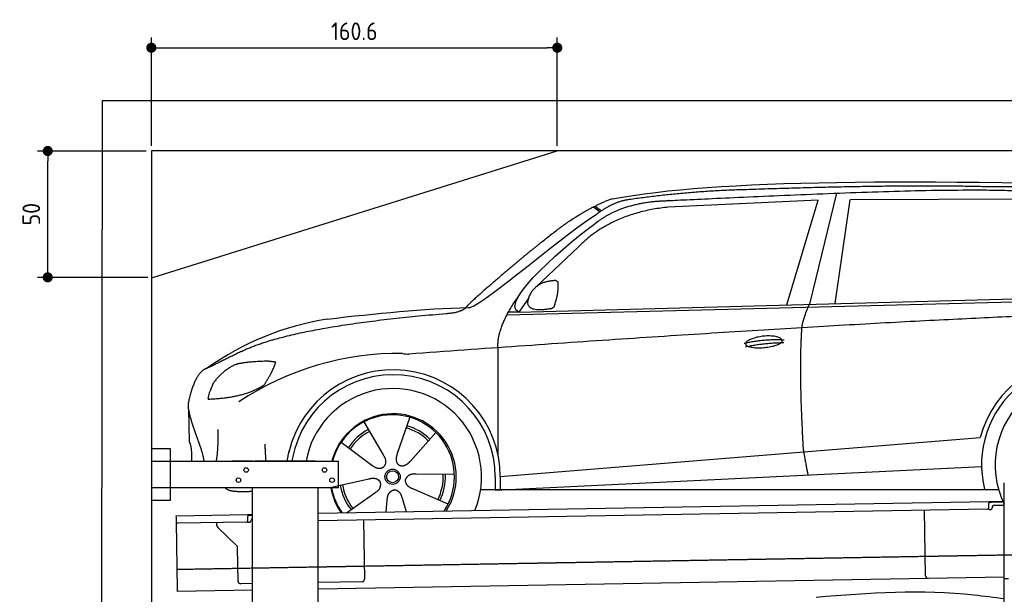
# Model space of a CAD drawing. Header units: millimetres. Extents: x 552 to 7231, y 5867 to 11935.
# Tile 4 of 5: x 552 to 4448, y 9661 to 11935. Entities that reach past the tile are written whole.
import ezdxf

# ---------------------------------------------------------------- set-up
doc = ezdxf.new("R2010")
doc.units = ezdxf.units.MM
doc.linetypes.add('GEN3', pattern=[6.25, 5, -1.25])
doc.layers.get('0').update_dxf_attribs({"lineweight": 25})
doc.layers.add('3', color=6, linetype='GEN3', lineweight=25)
doc.layers.add('4', color=3, linetype='Continuous', lineweight=25)
doc.layers.add('Car', color=10, linetype='Continuous')
doc.styles.get("Standard").update_dxf_attribs({"font": 'ISOCP.SHX'})
doc.dimstyles.new('GEN-ISO$0', dxfattribs={"dimscale": 20, "dimtxt": 3.5, "dimasz": 2, "dimexe": 2, "dimexo": 1, "dimgap": 1.5, "dimtad": 1, "dimdec": 1, "dimlfac": 0.1, "dimdsep": 46, "dimtxsty": 'Standard', "dimblk": 'PUNKT', "dimcen": 2, "dimclrd": 256, "dimclre": 256, "dimclrt": 2, "dimadec": 0, "dimazin": 0, "dimtp": 0.1, "dimtm": 0.1, "dimtfac": 0.71, "dimtdec": 1, "dimtmove": 2, "dimatfit": 3, "dimldrblk": 'PUNKT', "dimfxl": 1, "dimtolj": 1, "dimarcsym": 0})

# ---------------------------------------------------------------- blocks, each defined once
blk = doc.blocks.new('PUNKT')
at = {"layer": '4', "color": 0, "linetype": 'ByBlock'}
blk.add_line((-0.5, 0), (-1, 0), dxfattribs=at)
at = {"layer": '4', "color": 0, "linetype": 'ByBlock', "const_width": 0.5}
blk.add_lwpolyline([(-0.25, 0, 1), (0.25, 0, 1)], format="xyb", close=True, dxfattribs=at)
blk = doc.blocks.new('*D8')
at = {"layer": '4', "lineweight": -2, "transparency": 16777216}
for p, q in [((1052.8, 11415.5), (622.8, 11415.5)), ((662.8, 10955.5), (662.8, 11375.5)), ((1058.9, 10915.5), (622.8, 10915.5))]:
    blk.add_line(p, q, dxfattribs=at)
at = {"layer": 'Defpoints', "color": 0, "transparency": 16777216}
for p in [(662.8, 11415.5), (1072.8, 11415.5), (1078.9, 10915.5)]:
    blk.add_point(p, dxfattribs=at)
at = {"layer": '4', "lineweight": -2, "transparency": 16777216, "xscale": 40, "yscale": 40, "zscale": 40}
for p, rotation in [((662.8, 11415.5), 90), ((662.8, 10915.5), 270)]:
    blk.add_blockref('PUNKT', p, dxfattribs=dict(at, rotation=rotation))
at = {"layer": '4', "color": 2, "transparency": 16777216, "insert": (597.8, 11165.5), "char_height": 70, "attachment_point": 5, "rotation": 90}
blk.add_mtext('\\A1;50', dxfattribs=at)
blk = doc.blocks.new('*D9')
at = {"layer": '4', "lineweight": -2, "transparency": 16777216}
for p, q in [((1072.8, 11435.5), (1072.8, 11864.2)), ((2678.9, 11435.5), (2678.9, 11864.2)), ((1112.8, 11824.2), (2638.9, 11824.2))]:
    blk.add_line(p, q, dxfattribs=at)
at = {"layer": 'Defpoints', "color": 0, "transparency": 16777216}
for p in [(2678.9, 11824.2), (1072.8, 11415.5), (2678.9, 11415.5)]:
    blk.add_point(p, dxfattribs=at)
at = {"layer": '4', "lineweight": -2, "transparency": 16777216, "xscale": 40, "yscale": 40, "zscale": 40, "rotation": 180}
blk.add_blockref('PUNKT', (1072.8, 11824.2), dxfattribs=at)
at = {"layer": '4', "lineweight": -2, "transparency": 16777216, "xscale": 40, "yscale": 40, "zscale": 40}
blk.add_blockref('PUNKT', (2678.9, 11824.2), dxfattribs=at)
at = {"layer": '4', "color": 2, "transparency": 16777216, "insert": (1875.8, 11889.2), "char_height": 70, "attachment_point": 5}
blk.add_mtext('\\A1;160.6', dxfattribs=at)

msp = doc.modelspace()

# ---------------------------------------------------------------- linework, layer by layer
for p, q in [((872.88, 6115.9), (878.92, 11615.52)), ((878.92, 11615.52), (6478.92, 11615.52)), ((6278.92, 11415.52), (1072.77, 11415.52)), ((1072.77, 11415.52), (1073.74, 6365.89)), ((1078.92, 10915.52), (2678.92, 11415.52)), ((1072.77, 10238.02), (1147.77, 10238.02)), ((1147.77, 10238.02), (1147.77, 10033.02)), ((1072.77, 10188.02), (1812.77, 10188.02)), ((1472.77, 10188.02), (1392.77, 10188.02)), ((1472.77, 10188.02), (1482.77, 10188.02)), ((1722.77, 10188.02), (1482.77, 10188.02)), ((1722.77, 10188.02), (1732.77, 10188.02)), ((1732.77, 10188.02), (1812.77, 10188.02)), ((1812.77, 10083.02), (1812.77, 10188.02)), ((4447.57, 9722.48), (4447.57, 10102.48)), ((4447.57, 9722.48), (4447.57, 10102.48)), ((1812.77, 10083.02), (1072.77, 10083.02)), ((1472.77, 8708.02), (1472.77, 10083.02)), ((1732.77, 8027.85), (1732.77, 10083.02)), ((1147.77, 10033.02), (1072.77, 10033.02)), ((1732.77, 9982.07), (4386.09, 10028.39)), ((4386.09, 10028.39), (4396.09, 10028.56)), ((4386.09, 10028.39), (4386.23, 10020.39)), ((4396.16, 10024.56), (4386.16, 10024.39)), ((4386.52, 10003.39), (4386.23, 10020.39)), ((4396.09, 10028.56), (4445.89, 10029.43)), ((4447.57, 10025.46), (4396.16, 10024.56)), ((4408.85, 10013.78), (4447.57, 10014.46)), ((1171.58, 9972.28), (1454.03, 9977.21)), ((1454.03, 9977.21), (1464.03, 9977.38)), ((1454.03, 9977.21), (1454.17, 9969.21)), ((1464.1, 9973.38), (1454.1, 9973.21)), ((1464.03, 9977.38), (1472.77, 9977.53)), ((1472.77, 9973.53), (1464.1, 9973.38)), ((4381.61, 9998.3), (1732.77, 9952.07)), ((4136.19, 9733.98), (4131.65, 9993.94)), ((4389.13, 9997.43), (4394.13, 9997.52)), ((4399.04, 10002.61), (4399.02, 10003.61)), ((1171.72, 9964.28), (1171.58, 9972.28)), ((1172.01, 9947.28), (1171.72, 9964.28)), ((1176.67, 9680.32), (1172.01, 9947.28)), ((1449.56, 9947.12), (1177.1, 9942.37)), ((1332.28, 9933.22), (1332.08, 9945.07)), ((1454.47, 9952.21), (1454.17, 9969.21)), ((1457.08, 9946.26), (1462.07, 9946.34)), ((1466.99, 9951.43), (1466.97, 9952.43)), ((1911.99, 9955.2), (1916.07, 9721.23)), ((1410.76, 9853.36), (1335.34, 9926.2)), ((1416.15, 9712.51), (1413.81, 9846.34)), ((1472.77, 9703.49), (1426.32, 9702.68)), ((4146.36, 9724.16), (1732.77, 9682.03)), ((1906.25, 9711.06), (1732.77, 9708.03)), ((4447.57, 9729.41), (4146.36, 9724.16)), ((4447.57, 9722.48), (4447.57, 9719.48)), ((4463.57, 9722.48), (4447.57, 9722.48)), ((4447.57, 8097.48), (4447.57, 9719.48)), ((1176.81, 9672.32), (1176.67, 9680.32)), ((1472.77, 9677.49), (1176.81, 9672.32))]:
    msp.add_line(p, q)
for centre in [(1447.77, 10153.02), (1757.77, 10153.02), (1417.77, 10113.02), (1787.77, 10113.02)]:
    msp.add_circle(centre, 9)
for centre, radius, start, end in [((4409.02, 10003.78), 10, 91, 181), ((4381.53, 10003.3), 5, 271, 1), ((4389.04, 10002.43), 5, 214.23672, 271), ((4394.04, 10002.52), 5, 271, 1), ((1177.01, 9947.37), 5, 181, 271), ((1449.47, 9952.12), 5, 271, 1), ((1456.99, 9951.25), 5, 214.23672, 271), ((1461.99, 9951.34), 5, 271, 1), ((1476.97, 9952.6), 10, 114.78744, 181), ((1342.28, 9933.39), 10, 181, 226), ((1403.81, 9846.17), 10, 1, 46), ((1426.15, 9712.68), 10, 181, 271), ((1906.07, 9721.06), 10, 271, 1), ((4146.19, 9734.15), 10, 181, 271)]:
    msp.add_arc(centre, radius, start, end)
at = {"layer": '3'}
msp.add_line((1175.28, 9760.3), (6230.45, 9848.53), dxfattribs=at)
at = {"layer": 'Car'}
for p, q in [((3711.45, 11220.97), (3118.17, 11193.27)), ((3586.45, 10806.3), (3711.45, 11220.97)), ((3784.11, 11248.63), (3676.46, 10808.75)), ((3778.08, 10811.5), (3838, 11222.43)), ((4539.75, 11224.77), (3838, 11222.43)), ((2822.73, 11194.89), (2848.79, 11175.4)), ((2828.47, 11197.76), (2853.87, 11178.78)), ((2761.41, 11035.11), (2594.72, 10878.22)), ((2479.88, 10767.38), (5122.35, 10834.52)), ((2526.61, 10777.54), (5177.57, 10849.48)), ((2566.22, 10834.28), (2526.61, 10777.54)), ((2526.61, 10777.54), (2485.37, 10777.52)), ((2444.55, 10211.49), (2444.31, 10637.1)), ((1219.51, 10393.46), (1221.75, 10265.22)), ((1913.01, 10343.33), (1989.94, 10212.91)), ((2094.86, 10361.9), (2045.88, 10218.62)), ((2198.04, 10301.92), (2097.77, 10188.46)), ((1824.09, 10263.74), (1945.22, 10172.88)), ((2453.32, 10127.09), (4319.93, 10278.93)), ((4319.93, 10278.93), (4352.36, 10281.56)), ((1609.66, 10188.02), (1617.5, 10229.24)), ((1631.71, 10201.22), (1629.2, 10188.02)), ((2271.89, 10134.71), (2120.49, 10137.02)), ((2433.75, 10073.55), (4358.12, 10167.03)), ((1785.56, 10085.05), (1933.37, 10117.91)), ((2433.72, 10125.9), (2433.75, 10075.49)), ((2453.32, 10127.09), (2453.49, 10074.51)), ((1845.36, 9984.04), (1957.62, 10063.01)), ((2246.74, 10018.06), (2107.84, 10078.35)), ((2375.54, 10075.46), (4424.8, 10076.58)), ((2444.62, 10074.08), (2444.62, 10075.49)), ((2001.64, 9986.77), (2006.23, 10034.75)), ((2082.17, 9988.17), (2065.94, 10040.85))]:
    msp.add_line(p, q, dxfattribs=at)
for radius in [30.15, 23.62]:
    msp.add_circle((2027.03, 10126.47), radius, dxfattribs=at)
for centre, radius, start, end in [((2939.54, 11056.54), 174.5, 103.87362, 114.54005), ((1944.49, 9641.79), 1122.35, 99.03945, 125.43769), ((2052.08, 9473.29), 1141.19, 89.24876, 123.67118), ((2091.47, 10729.19), 117.37, 257.98552, 270.18838), ((4761.06, 10173.68), 422.7, 4.65041, 165.21264), ((4761.06, 10173.68), 403.41, 0.03154, 193.93116), ((2029.16, 10125.67), 424.16, 0.19082, 166.72893), ((2029.16, 10125.67), 404.56, 0.03154, 169.23743), ((4761.06, 10173.68), 350, 337.64956, 206.40226), ((2029.16, 10125.67), 350, 337.70589, 169.73962), ((2029.16, 10125.67), 250, 327.3835, 165.55973), ((2027.03, 10126.47), 245, 326.36505, 165.45177), ((2027.03, 10126.47), 209.64, 45.262, 74.39945), ((2027.03, 10126.47), 209.64, 117.262, 146.39945), ((2027.03, 10126.47), 200.65, 117.11518, 146.54628), ((2027.03, 10126.47), 200.65, 45.11518, 74.54628), ((2027.03, 10126.47), 200.65, 333.11518, 2.54628), ((2027.03, 10126.47), 209.64, 333.262, 2.39945), ((2027.03, 10126.47), 209.64, 189.262, 218.39945), ((2027.03, 10126.47), 200.65, 189.11518, 218.54628), ((2029.16, 10125.67), 250, 189.82442, 214.6165), ((2027.03, 10126.47), 245, 190.21699, 215.63495)]:
    msp.add_arc(centre, radius, start, end, dxfattribs=at)
for points, degree in [([(2897.69, 11225.96), (3308.34, 11304.69), (4068.63, 11305.48), (5241.87, 11273.4)], 3), ([(3427.61, 11262.47), (3184.86, 11255.91), (2956.3, 11221.97)], 2), ([(4391.81, 11273.47), (4043.22, 11283.58), (3427.61, 11262.47)], 2), ([(5168.41, 11221.06), (4866.28, 11275.66), (4391.81, 11273.47)], 2), ([(2956.3, 11221.97), (2901.15, 11214.23), (2833.15, 11164.37)], 2), ([(2617.87, 11055.59), (2753.06, 11168.18), (2867.06, 11215.28)], 2), ([(3118.17, 11193.27), (2893.59, 11170.27), (2761.41, 11035.11)], 2), ([(2840.22, 11137.81), (2930.96, 11203.4), (3067.58, 11216.74)], 2), ([(2326.37, 10796.69), (2354.05, 10778.4), (2657.62, 11050.69), (2833.15, 11164.37)], 3), ([(2526.61, 10777.54), (2442.56, 10815.38), (2730.12, 11059.45), (2840.22, 11137.81)], 3), ([(2617.87, 11055.59), (2538.4, 10992.95), (2438.28, 10906.81), (2311.81, 10798.18), (2317.78, 10796.43)], 4), ([(2574.01, 10852.14), (2589.71, 10882.85), (2632.04, 10898.04)], 2), ([(2632.04, 10898.04), (2660.59, 10904.56), (2673.51, 10903.68)], 2), ([(2665.96, 10799.37), (2685.95, 10852.92), (2682.16, 10897.72)], 2), ([(2673.51, 10903.68), (2679.71, 10897.77), (2682.16, 10897.72)], 2), ([(2444.31, 10637.1), (2439.74, 10720.57), (2525.5, 10840.2)], 2), ([(2652.65, 10791.34), (2530.97, 10769.35), (2574.01, 10852.14)], 2), ([(1768.16, 10750.2), (1963.93, 10773.37), (2148.71, 10791.36), (2326.37, 10796.69)], 3), ([(2239.09, 10772.52), (2294.06, 10775.86), (2317.5, 10795.41)], 2), ([(2652.65, 10791.34), (2658.62, 10793.23), (2665.96, 10799.37)], 2), ([(3646.96, 10716.02), (3649.25, 10747.08), (3676.46, 10808.75)], 2), ([(1429.22, 10622.41), (1631.11, 10721.92), (2239.09, 10772.52)], 2), ([(5398.05, 10783.62), (4521.17, 10788.71), (2091.86, 10611.82)], 2), ([(3653.81, 10224.74), (3634.7, 10537.71), (3646.96, 10716.02)], 2), ([(3418.39, 10654.63), (3493.51, 10672.84), (3577.11, 10668.51)], 2), ([(3423.71, 10640.87), (3497.46, 10656.75), (3575.37, 10657.37)], 2), ([(1429.22, 10622.41), (1296.66, 10556.98)], 1), ([(1406.52, 10570.76), (1353.36, 10546.15), (1318.11, 10497.68)], 2), ([(1533.18, 10583.89), (1446.99, 10581.27), (1406.52, 10570.76)], 2), ([(1518.52, 10490.01), (1545.43, 10526.22), (1565.9, 10580.12)], 2), ([(1565.9, 10580.12), (1548.11, 10581.72), (1533.18, 10583.89)], 2), ([(1296.66, 10556.98), (1246.77, 10545.77), (1220.46, 10425.01)], 2), ([(1318.11, 10497.68), (1298.44, 10454.19), (1296.74, 10436.03)], 2), ([(1298.06, 10433.75), (1442.47, 10438.58), (1518.52, 10490.01)], 2), ([(1220.46, 10425.01), (1206.49, 10387.9), (1253.65, 10287.51), (1274.89, 10230.19), (1280.57, 10188.02)], 4), ([(1296.74, 10436.03), (1300.1, 10435.93), (1298.06, 10433.75)], 2), ([(1330.26, 10188.02), (1339.13, 10240.87), (1336.47, 10314.07)], 2), ([(1221.75, 10265.22), (1233.26, 10251.45), (1231.21, 10188.02)], 2), ([(1526.03, 10188.02), (1525, 10218.07), (1522.62, 10254.8)], 2), ([(1989.94, 10212.91), (2008.44, 10186.84), (1992.04, 10165.56)], 2), ([(2045.88, 10218.62), (2041.56, 10205.99), (2037.86, 10191.89), (2042.48, 10178.17), (2053.39, 10171.83)], 4), ([(3653.81, 10224.74), (3665.08, 10160.05), (3670.56, 10133.63)], 2), ([(1945.22, 10172.88), (1969.09, 10151.62), (1992.04, 10165.56)], 2), ([(2097.77, 10188.46), (2088.93, 10178.45), (2078.52, 10168.26), (2064.31, 10165.48), (2053.39, 10171.83)], 4), ([(2120.49, 10137.02), (2088.68, 10140.19), (2078.31, 10115.42)], 2), ([(1933.37, 10117.91), (1963.88, 10127.45), (1979.04, 10105.28)], 2), ([(1957.62, 10063.01), (1985.21, 10079.14), (1979.04, 10105.28)], 2), ([(2107.84, 10078.35), (2077.55, 10088.57), (2078.31, 10115.42)], 2), ([(2006.23, 10034.75), (2006.59, 10066.71), (2032.36, 10074.29)], 2), ([(2065.94, 10040.85), (2059.13, 10072.08), (2032.36, 10074.29)], 2)]:
    msp.add_open_spline(points, degree=degree, dxfattribs=at)
for points, degree, knots in [([(3067.58, 11216.74), (3094.48, 11218.26), (3233.4, 11225.05), (4253.95, 11272.38), (4874.14, 11282.44), (5347.21, 11135.08), (5314.9, 10947.82)], 4, [0.08213183, 0.08213183, 0.08213183, 0.08213183, 0.08213183, 0.25885101, 0.50885101, 1, 1, 1, 1, 1]), ([(3423.53, 10651.57), (3422.52, 10659.8), (3443.23, 10676.51), (3525.54, 10698.08), (3619.07, 10666.63), (3533.34, 10633.5), (3448.57, 10632.65), (3424.53, 10643.35), (3423.53, 10651.57)], 5, [0, 0, 0, 0, 0, 0, 0.300106, 0.500106, 0.700106, 1, 1, 1, 1, 1, 1]), ([(1472.77, 10067.94), (1449.5, 10067.16), (1410.42, 10065), (1381.35, 10069.09), (1367.31, 10078.91), (1365.45, 10083.02)], 4, [0.09563373, 0.09563373, 0.09563373, 0.09563373, 0.09563373, 0.59786584, 0.84374773, 0.84374773, 0.84374773, 0.84374773, 0.84374773]), ([(3703.04, 9650.17), (3912.38, 9666.77), (4121.71, 9683.36), (4327.32, 9659.04), (4327.32, 9659.04), (4327.32, 9659.04), (4327.32, 9659.04), (4367.4, 9654.3), (4407.49, 9649.56), (4447.57, 9644.82)], 3, [0, 0, 0, 0, 624.2325535, 624.2325535, 624.2325535, 624.2331861, 624.2331861, 624.2331861, 745.9206251, 745.9206251, 745.9206251, 745.9206251])]:
    msp.add_open_spline(points, degree=degree, knots=knots, dxfattribs=at)

# ---------------------------------------------------------------- dimensions: what is measured, and where the dimension line sits
at = {"layer": '4'}
dim = msp.add_linear_dim(base=(2678.92, 11824.21), p1=(1072.77, 11415.52), p2=(2678.92, 11415.52), dimstyle='GEN-ISO$0', dxfattribs=at)
dim.commit()
dim.dimension.update_dxf_attribs({"geometry": '*D9', "text_midpoint": (1875.85, 11889.21)})
dim = msp.add_linear_dim(base=(662.77, 11415.52), p1=(1078.92, 10915.52), p2=(1072.77, 11415.52), angle=90, dimstyle='GEN-ISO$0', dxfattribs=at)
dim.commit()
dim.dimension.update_dxf_attribs({"geometry": '*D8', "text_midpoint": (597.77, 11165.52)})

doc.saveas('drawing.dxf')
